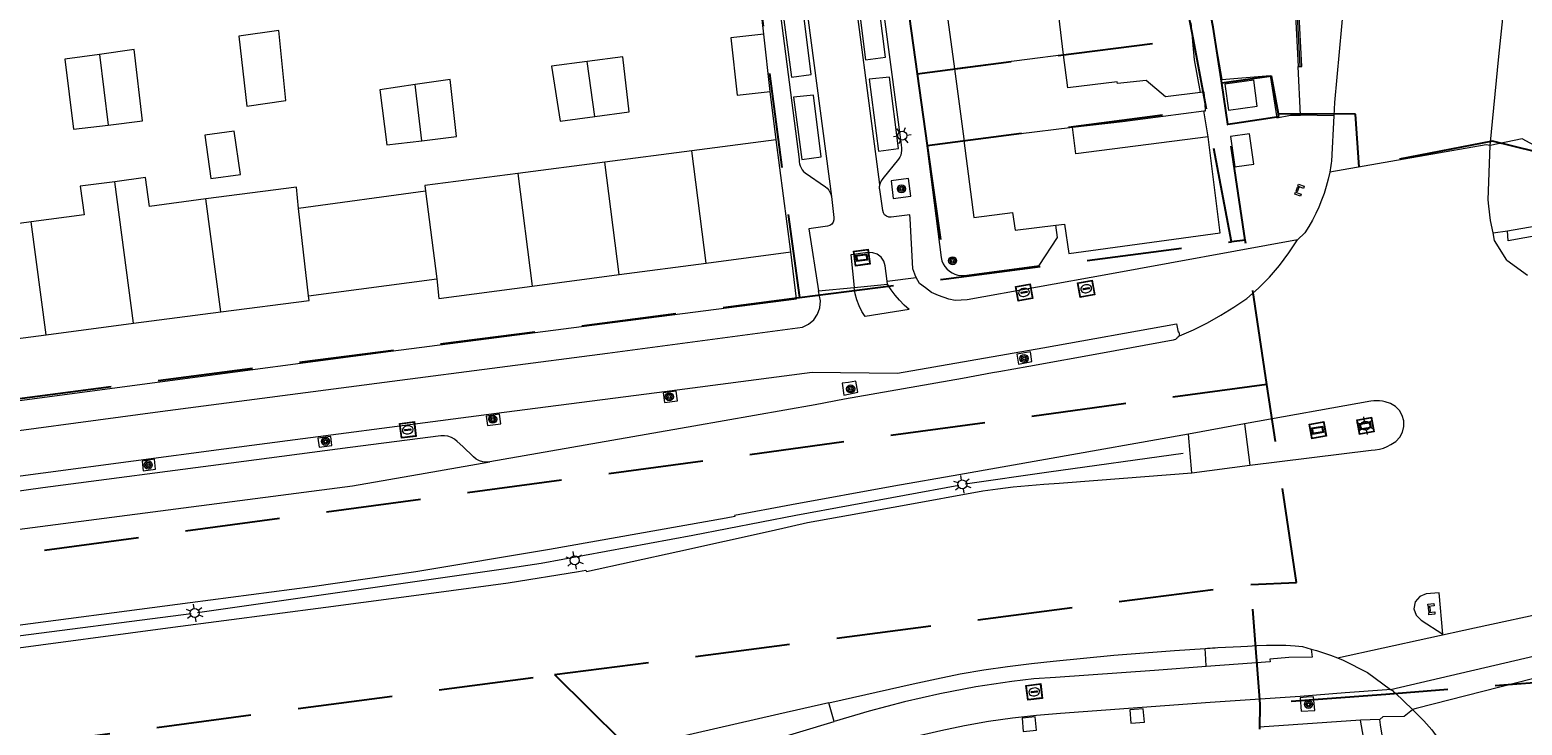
# Model space of a CAD drawing. Header units: metres. Extents: x 89872 to 94585, y 463299 to 469000.
# Tile 198 of 230: x 91280 to 91380, y 466049 to 466096. Entities that reach past the tile are written whole.
import ezdxf
from ezdxf.enums import TextEntityAlignment as Align

# ---------------------------------------------------------------- set-up
doc = ezdxf.new("R2010")
doc.units = ezdxf.units.M
doc.linetypes.add('HIDDEN', pattern=[9.525, 6.35, -3.175])
doc.layers.get('0').update_dxf_attribs({"linetype": 'CONTINUOUS'})
for name, color, linetype, lineweight in [('B-WE-GR-BOOM-S', 251, 'CONTINUOUS', 13), ('B-WE-IE-TERREINAFSCHEIDING-G', 251, 'CONTINUOUS', 13), ('B-WE-IE-TERREINAFSCHEIDING_KUNSTMATIG_HEKWERK-G', 251, 'CONTINUOUS', 13), ('B-WE-KL-ET_LS_OV_LICHTMAST-S', 251, 'CONTINUOUS', 13), ('B-WE-KL-ET_LS_SR_BORD-S', 251, 'CONTINUOUS', 13), ('B-WE-KL-GAS_PUT-S', 251, 'CONTINUOUS', 13), ('B-WE-KW-KUNSTWERK_GELUIDSWERING_SCHERM-G', 251, 'CONTINUOUS', 13), ('B-WE-OG-TOPOGRAFIE_BEBOUWING-GV', 251, 'CONTINUOUS', 13), ('B-WE-OG-TOPOGRAFIE_HUISNUMMER-T25', 251, 'CONTINUOUS', 13), ('B-WE-VH-VERHARDING-GV', 251, 'CONTINUOUS', 13), ('B-WE-VW-VRI_DRAAGCONSTRUCTIE_PORTAAL-G', 251, 'CONTINUOUS', 13), ('Percelen', 10, 'HIDDEN', 25)]:
    doc.layers.add(name, color=color, linetype=linetype, lineweight=lineweight)
doc.styles.get("Standard").update_dxf_attribs({"font": 'isocp.shx'})

# ---------------------------------------------------------------- blocks, each defined once
blk = doc.blocks.new('Q_GASPUT')
blk.add_lwpolyline([(-0.5, 0.5), (0.5, 0.5), (0.5, -0.5), (-0.5, -0.5)], close=True)
for points in [[(-0.442, 0.464), (0.438, 0.464, -0.414214), (0.459, 0.442), (0.459, -0.437, -0.414214), (0.438, -0.459), (-0.442, -0.459, -0.414214), (-0.463, -0.437), (-0.463, 0.442), (-0.463, 0.444), (-0.463, 0.446), (-0.463, 0.448), (-0.462, 0.45), (-0.461, 0.451), (-0.46, 0.453), (-0.459, 0.455), (-0.458, 0.456), (-0.457, 0.457), (-0.456, 0.459), (-0.454, 0.46), (-0.453, 0.461), (-0.451, 0.462), (-0.449, 0.462), (-0.447, 0.463), (-0.446, 0.463), (-0.444, 0.464), (-0.442, 0.464)], [(-0.345, 0.105, 0.380426), (-0.276, -0.18)], [(-0.008, 0.266, 0.240218), (-0.345, 0.105)], [(-0.194, 0.045, 0.853344), (-0.194, -0.032)], [(0.331, 0.111, 0.240191), (-0.008, 0.266)], [(0.185, -0.032, 0.849746), (0.185, 0.045)], [(0.267, -0.176, 0.380426), (0.331, 0.111)], [(-0.276, -0.18, 0.148452), (0.012, -0.257)], [(0.012, -0.257, 0.131742), (0.267, -0.176)]]:
    blk.add_lwpolyline(points, format="xyb")
for points in [[(-0.194, 0.045), (0.185, 0.045)], [(0.185, -0.032), (-0.194, -0.032)]]:
    blk.add_lwpolyline(points)
blk = doc.blocks.new('Q_BOOM')
for radius in [0.27, 0.18, 0.09]:
    blk.add_circle((0, 0), radius)
blk = doc.blocks.new('Q_LICHTMAST')
for points in [[(-0.26, 0.15), (-0.52, 0.3)], [(0, 0.3), (0, 0.6)], [(0.26, 0.15), (0.52, 0.3)], [(-0.26, -0.15), (-0.52, -0.3)], [(0, -0.3), (0, -0.6)], [(0.26, -0.15), (0.52, -0.3)]]:
    blk.add_lwpolyline(points)
blk.add_circle((0, 0), 0.3)
blk = doc.blocks.new('Q_STRAATNAAMBORD')
for points in [[(-0.5, 0.5), (0.5, 0.5), (0.5, -0.5), (-0.5, -0.5)], [(-0.369, 0.22), (0.358, 0.22), (0.358, -0.214), (-0.369, -0.214)]]:
    blk.add_lwpolyline(points, close=True)
for points in [[(-0.442, 0.464), (0.438, 0.464, -0.414214), (0.459, 0.442), (0.459, -0.437, -0.414214), (0.438, -0.459), (-0.442, -0.459, -0.414214), (-0.463, -0.437), (-0.463, 0.442), (-0.463, 0.444), (-0.463, 0.446), (-0.463, 0.448), (-0.462, 0.45), (-0.461, 0.451), (-0.46, 0.453), (-0.459, 0.455), (-0.458, 0.456), (-0.457, 0.457), (-0.456, 0.459), (-0.454, 0.46), (-0.453, 0.461), (-0.451, 0.462), (-0.449, 0.462), (-0.447, 0.463), (-0.446, 0.463), (-0.444, 0.464), (-0.442, 0.464)], [(-0.287, 0.16), (0.281, 0.16, -0.414214), (0.303, 0.139), (0.303, -0.134, -0.414214), (0.281, -0.156), (-0.287, -0.156, -0.414214), (-0.308, -0.134), (-0.308, 0.139), (-0.308, 0.14), (-0.308, 0.142), (-0.307, 0.144), (-0.307, 0.146), (-0.306, 0.148), (-0.305, 0.149), (-0.304, 0.151), (-0.303, 0.152), (-0.302, 0.154), (-0.3, 0.155), (-0.299, 0.156), (-0.297, 0.157), (-0.296, 0.158), (-0.294, 0.159), (-0.292, 0.159), (-0.29, 0.16), (-0.288, 0.16), (-0.287, 0.16)]]:
    blk.add_lwpolyline(points, format="xyb")
blk = doc.blocks.new('Q_PORTAAL')
for points in [[(-0.358, 0.202), (-0.205, 0.202), (-0.205, -0.202), (-0.358, -0.202), (-0.358, 0.202)], [(-0.144, 0.194), (0.144, 0.194), (0.144, 0.103), (-0.144, 0.103), (-0.144, 0.194)], [(0.205, 0.202), (0.358, 0.202), (0.358, -0.202), (0.205, -0.202), (0.205, 0.202)]]:
    blk.add_lwpolyline(points)

msp = doc.modelspace()

# ---------------------------------------------------------------- linework, layer by layer
at = {"layer": 'B-WE-IE-TERREINAFSCHEIDING-G'}
msp.add_lwpolyline([(91374.008, 466135.644), (91372.796, 466131.829), (91370.936, 466128.166), (91370.09, 466124.298), (91368.507, 466120.496), (91367.897, 466116.686), (91366.632, 466112.784), (91366.33, 466108.872), (91365.32, 466104.868), (91365.297, 466100.988), (91364.664, 466096.967), (91364.858, 466093.108)], dxfattribs=at)
at = {"layer": 'B-WE-IE-TERREINAFSCHEIDING_KUNSTMATIG_HEKWERK-G'}
for points in [[(91357.165, 466067.239), (91348.179, 466065.999), (91342.577, 466065.202)], [(91342.146, 466065.101), (91331.25, 466063.094), (91324.34, 466061.761), (91314.208, 466059.897), (91311.681, 466059.516), (91291.212, 466056.586)], [(91290.792, 466056.538), (91278.002, 466054.875), (91266.142, 466053.229)]]:
    msp.add_lwpolyline(points, dxfattribs=at)
at = {"layer": 'B-WE-KW-KUNSTWERK_GELUIDSWERING_SCHERM-G'}
msp.add_line((91364.985, 466093.114), (91364.985, 466093.114), dxfattribs=at)
msp.add_lwpolyline([(91364.985, 466093.114), (91364.791, 466096.96), (91365.424, 466100.978), (91365.447, 466104.852), (91366.456, 466108.851), (91366.757, 466112.759), (91368.021, 466116.656), (91368.63, 466120.461), (91370.211, 466124.26), (91371.056, 466128.123), (91372.914, 466131.781), (91374.124, 466135.592), (91376.214, 466139.118), (91377.542, 466142.679), (91379.79, 466146.199), (91381.129, 466149.72)], dxfattribs=at)
at = {"layer": 'B-WE-OG-TOPOGRAFIE_BEBOUWING-GV'}
for p, q in [((91341.224, 466097.738), (91341.857, 466092.95)), ((91296.659, 466095.53), (91293.969, 466095.147)), ((91329.516, 466091.439), (91329.091, 466095.268)), ((91284.658, 466093.923), (91285.221, 466089.206)), ((91349.159, 466093.893), (91341.857, 466092.95)), ((91317.783, 466089.768), (91317.29, 466093.454)), ((91306.208, 466088.157), (91305.763, 466091.908)), ((91361.88, 466092.198), (91359.947, 466091.933)), ((91342.49, 466088.163), (91349.759, 466089.068)), ((91329.931, 466088.217), (91324.285, 466087.487)), ((91330.909, 466080.728), (91329.931, 466088.217)), ((91359.645, 466081.987), (91358.843, 466088.426)), ((91318.46, 466086.727), (91312.634, 466085.966)), ((91324.285, 466087.487), (91318.46, 466086.727)), ((91319.42, 466079.203), (91318.46, 466086.727)), ((91325.243, 466079.976), (91324.285, 466087.487)), ((91292.097, 466085.625), (91294.077, 466085.905)), ((91312.634, 466085.966), (91313.595, 466078.431)), ((91286.924, 466075.948), (91285.666, 466085.417)), ((91306.472, 466084.786), (91297.964, 466083.622)), ((91306.472, 466084.786), (91307.212, 466078.916)), ((91292.774, 466076.71), (91291.771, 466084.26)), ((91298.637, 466077.792), (91297.964, 466083.622)), ((91280.073, 466082.727), (91274.224, 466081.96)), ((91281.075, 466075.187), (91280.073, 466082.727)), ((91325.243, 466079.976), (91330.909, 466080.728)), ((91319.42, 466079.203), (91325.243, 466079.976)), ((91298.637, 466077.792), (91307.212, 466078.916)), ((91313.595, 466078.431), (91319.42, 466079.203)), ((91286.924, 466075.948), (91292.774, 466076.71)), ((91281.075, 466075.187), (91286.924, 466075.948)), ((91275.225, 466074.425), (91281.075, 466075.187))]:
    msp.add_line(p, q, dxfattribs=at)
for points in [[(91349.159, 466093.893), (91348.835, 466096.503), (91352.114, 466096.963), (91351.839, 466099.109)], [(91293.969, 466095.147), (91294.497, 466090.469), (91297.127, 466090.854), (91296.659, 466095.53)], [(91329.091, 466095.268), (91326.891, 466095.023), (91327.317, 466091.195), (91329.516, 466091.439)], [(91284.658, 466093.923), (91282.338, 466093.598), (91282.911, 466088.918), (91285.221, 466089.206)], [(91285.221, 466089.206), (91287.531, 466089.494), (91286.977, 466094.248), (91284.658, 466093.923)], [(91317.783, 466089.768), (91320.101, 466090.078), (91319.676, 466093.761), (91317.29, 466093.454)], [(91358.314, 466091.375), (91355.982, 466091.09), (91354.679, 466092.187), (91352.767, 466091.974), (91352.753, 466092.085), (91349.433, 466091.692), (91349.159, 466093.893)], [(91317.29, 466093.454), (91314.903, 466093.147), (91315.464, 466089.458), (91317.783, 466089.768)], [(91341.857, 466092.95), (91342.474, 466088.284), (91342.49, 466088.163)], [(91305.763, 466091.908), (91303.405, 466091.562), (91303.876, 466087.877), (91306.208, 466088.157)], [(91306.208, 466088.157), (91308.54, 466088.436), (91308.121, 466092.253), (91305.763, 466091.908)], [(91359.947, 466091.933), (91360.185, 466090.198), (91362.118, 466090.463), (91361.88, 466092.198)], [(91358.535, 466090.143), (91358.662, 466090.159), (91358.654, 466090.248), (91358.556, 466091.405), (91358.314, 466091.375)], [(91349.759, 466089.068), (91353.093, 466089.442), (91358.535, 466090.143)], [(91294.077, 466085.905), (91293.667, 466088.803), (91291.687, 466088.523), (91292.097, 466085.625)], [(91358.843, 466088.426), (91349.98, 466087.288), (91349.759, 466089.068)], [(91360.753, 466086.422), (91361.892, 466086.589), (91361.594, 466088.616), (91360.328, 466088.43)], [(91342.49, 466088.163), (91343.151, 466083.014), (91345.745, 466083.348), (91345.912, 466082.178), (91348.65, 466082.517)], [(91360.328, 466088.43), (91360.626, 466086.403), (91360.753, 466086.422)], [(91291.771, 466084.26), (91287.991, 466083.765), (91287.738, 466085.693), (91285.666, 466085.417)], [(91312.634, 466085.966), (91306.426, 466085.155), (91306.472, 466084.786)], [(91285.666, 466085.417), (91283.364, 466085.11), (91283.616, 466083.191), (91280.073, 466082.727)], [(91297.964, 466083.622), (91297.823, 466085.053), (91291.771, 466084.26)], [(91348.65, 466082.517), (91349.218, 466082.587), (91349.501, 466080.621), (91359.645, 466081.987)], [(91307.212, 466078.916), (91307.365, 466077.604), (91313.595, 466078.431)], [(91292.774, 466076.71), (91298.673, 466077.478), (91298.637, 466077.792)]]:
    msp.add_lwpolyline(points, dxfattribs=at)
at = {"layer": 'B-WE-VH-VERHARDING-GV'}
for p, q in [((91352.844, 466131.917), (91359.473, 466093.785)), ((91328.277, 466125.029), (91333.624, 466084.42)), ((91330.403, 466096.56), (91330.958, 466092.405)), ((91357.921, 466093.567), (91357.687, 466096.034)), ((91358.314, 466091.375), (91357.921, 466093.567)), ((91359.473, 466093.785), (91359.739, 466092.256)), ((91364.858, 466093.108), (91364.985, 466093.114)), ((91365.003, 466089.853), (91364.858, 466093.108)), ((91329.931, 466088.217), (91329.516, 466091.439)), ((91331.083, 466091.062), (91331.638, 466086.907)), ((91358.843, 466088.426), (91358.535, 466090.143)), ((91367.243, 466089.816), (91365.003, 466089.853)), ((91337.614, 466085.48), (91337.761, 466084.29)), ((91377.895, 466081.991), (91378.868, 466082.128)), ((91331.293, 466077.589), (91330.909, 466080.728)), ((91378.827, 466080.181), (91380.206, 466079.167)), ((91335.153, 466078.343), (91337.377, 466078.564)), ((91337.359, 466078.765), (91339.298, 466079.007)), ((91337.377, 466078.564), (91337.359, 466078.765)), ((91332.756, 466078.115), (91335.153, 466078.343)), ((91332.822, 466077.767), (91332.756, 466078.115)), ((91338.819, 466076.869), (91335.893, 466076.395)), ((91361.26, 466069.24), (91357.512, 466068.541)), ((91361.26, 466069.24), (91361.615, 466066.474)), ((91357.747, 466065.962), (91357.512, 466068.541)), ((91357.747, 466065.962), (91361.615, 466066.474)), ((91376.664, 466055.584), (91384.343, 466057.264)), ((91367.484, 466053.577), (91376.664, 466055.584)), ((91371.03, 466051.469), (91383.968, 466054.475)), ((91333.801, 466049.321), (91333.459, 466050.583)), ((91369.036, 466049.422), (91362.278, 466048.941)), ((91370.317, 466049.468), (91369.036, 466049.422)), ((91369.577, 466046.289), (91369.036, 466049.422))]:
    msp.add_line(p, q, dxfattribs=at)
for points in [[(91377.708, 466087.827), (91378.273, 466093.774), (91378.833, 466099.087), (91379.218, 466103.198), (91379.6, 466106.047), (91379.926, 466107.879), (91380.263, 466109.62), (91380.724, 466111.46), (91381.145, 466113.271), (91381.757, 466115.658), (91382.583, 466118.415), (91383.522, 466121.224), (91384.906, 466125.224), (91386.419, 466128.83), (91388.097, 466132.614), (91391.047, 466138.588), (91394.641, 466145.919), (91398.396, 466153.637), (91401.795, 466160.522), (91405.218, 466168.059), (91408.305, 466174.518), (91411.621, 466181.706), (91413.708, 466186.453)], [(91328.233, 466179.249), (91332.313, 466147.782), (91338.619, 466097.874), (91339.805, 466089.396), (91340.958, 466080.343), (91341.014, 466080.132), (91341.1, 466079.933), (91341.215, 466079.748), (91341.356, 466079.582), (91341.52, 466079.438)], [(91364.985, 466093.114), (91365.102, 466093.12), (91364.909, 466096.954), (91365.541, 466100.968), (91365.564, 466104.837), (91366.572, 466108.832), (91366.873, 466112.736), (91368.136, 466116.628), (91368.744, 466120.429), (91370.324, 466124.225), (91371.168, 466128.083), (91373.023, 466131.736), (91374.232, 466135.544), (91376.32, 466139.067), (91377.648, 466142.626), (91379.896, 466146.146)], [(91381.221, 466142.226), (91378.75, 466136.925), (91378.095, 466135.584), (91377.46, 466134.235), (91376.844, 466132.876), (91376.248, 466131.509), (91375.672, 466130.133), (91375.115, 466128.749), (91374.579, 466127.357), (91374.062, 466125.958), (91373.566, 466124.551), (91373.09, 466123.137), (91372.634, 466121.717), (91372.199, 466120.29), (91371.784, 466118.857), (91371.39, 466117.419), (91371.017, 466115.975), (91370.664, 466114.525), (91370.333, 466113.071), (91369.455, 466109.006), (91368.739, 466104.797), (91368.058, 466099.192), (91367.288, 466090.721), (91367.243, 466089.816)], [(91336.871, 466085.23), (91330.501, 466133.639), (91330.469, 466134.081), (91330.459, 466134.524), (91330.469, 466134.967), (91330.501, 466135.408), (91330.553, 466135.848), (91330.627, 466136.285)], [(91326.833, 466122.748), (91331.471, 466086.891), (91331.469, 466086.747), (91331.489, 466086.604), (91331.529, 466086.466), (91331.589, 466086.335), (91331.668, 466086.214), (91331.764, 466086.106), (91331.874, 466086.014), (91333.221, 466085.077), (91333.343, 466084.976), (91333.446, 466084.856), (91333.529, 466084.721), (91333.589, 466084.574), (91333.624, 466084.42)], [(91329.091, 466095.268), (91328.539, 466100.134), (91324.933, 466099.703), (91324.637, 466102.039)], [(91335.292, 466098.369), (91335.913, 466093.57), (91337.251, 466093.735), (91336.644, 466098.512), (91335.292, 466098.369)], [(91336.823, 466098.978), (91338.296, 466087.874), (91338.308, 466087.657), (91338.317, 466087.501), (91338.3, 466087.345), (91338.258, 466087.195), (91338.191, 466087.053), (91338.103, 466086.924), (91337.063, 466085.628), (91337.01, 466085.556), (91336.964, 466085.48), (91336.926, 466085.399), (91336.894, 466085.316), (91336.871, 466085.23)], [(91330.958, 466092.405), (91332.265, 466092.575), (91331.755, 466096.703), (91330.403, 466096.56)], [(91336.151, 466092.262), (91336.772, 466087.463), (91338.11, 466087.628), (91337.503, 466092.405), (91336.151, 466092.262)], [(91359.739, 466092.256), (91362.972, 466092.506), (91363.428, 466089.694), (91364.34, 466089.853), (91365.003, 466089.853)], [(91331.638, 466086.907), (91332.946, 466087.078), (91332.435, 466091.205), (91331.083, 466091.062)], [(91367.243, 466089.816), (91367.091, 466086.799), (91367.071, 466086.65), (91367.048, 466086.5), (91367.024, 466086.351), (91366.997, 466086.202), (91366.969, 466086.053)], [(91398.238, 466089.208), (91394.426, 466088.69), (91388.6, 466087.661), (91382.234, 466086.987), (91379.838, 466088.291), (91377.708, 466087.827)], [(91377.708, 466087.827), (91377.43, 466087.871), (91366.969, 466086.053)], [(91377.612, 466083.786), (91377.562, 466084.195), (91377.708, 466087.827)], [(91337.761, 466084.29), (91338.94, 466084.451), (91338.787, 466085.632), (91337.614, 466085.48)], [(91366.969, 466086.053), (91366.862, 466085.576), (91366.736, 466085.103), (91366.588, 466084.636), (91366.421, 466084.176), (91366.235, 466083.724), (91366.029, 466083.28), (91365.804, 466082.845), (91365.56, 466082.421), (91365.299, 466082.007), (91364.806, 466081.529)], [(91378.868, 466082.128), (91394.606, 466084.866), (91404.176, 466086.359)], [(91339.202, 466079.225), (91339.072, 466079.593), (91338.895, 466082.966), (91338.861, 466083.198), (91337.625, 466083.048), (91337.465, 466083.051), (91337.314, 466083.105), (91337.187, 466083.203), (91337.098, 466083.336), (91337.056, 466083.491), (91336.857, 466084.884), (91336.85, 466084.953), (91336.848, 466085.023), (91336.85, 466085.092), (91336.858, 466085.162), (91336.871, 466085.23)], [(91403.971, 466085.454), (91396.451, 466084.45), (91390.691, 466083.588), (91378.908, 466081.459), (91378.868, 466082.128)], [(91333.624, 466084.42), (91333.788, 466083.026), (91333.787, 466082.867), (91333.737, 466082.716), (91333.644, 466082.587), (91333.517, 466082.492), (91333.366, 466082.441), (91332.109, 466082.264), (91332.756, 466078.115)], [(91377.895, 466081.991), (91377.732, 466082.818), (91377.612, 466083.786)], [(91341.52, 466079.438), (91341.696, 466079.324), (91341.886, 466079.237), (91342.088, 466079.177), (91342.295, 466079.147), (91342.505, 466079.147), (91347.528, 466079.816), (91348.754, 466081.675), (91348.65, 466082.517)], [(91364.806, 466081.529), (91352.126, 466079.223), (91342.707, 466077.529)], [(91356.92, 466075.101), (91357.862, 466075.521), (91358.784, 466075.984), (91359.683, 466076.488), (91360.56, 466077.033), (91361.41, 466077.617), (91362.196, 466078.3), (91362.932, 466079.037), (91363.614, 466079.823), (91364.24, 466080.655), (91364.806, 466081.529)], [(91378.827, 466080.181), (91377.995, 466081.479), (91377.895, 466081.991)], [(91337.359, 466078.765), (91337.227, 466079.8), (91337.131, 466080.105), (91336.947, 466080.367), (91336.692, 466080.561), (91336.39, 466080.668), (91336.07, 466080.678), (91334.913, 466080.524), (91335.153, 466078.343)], [(91338.819, 466076.869), (91338.485, 466077.167), (91338.173, 466077.486), (91337.883, 466077.827), (91337.617, 466078.187), (91337.377, 466078.564)], [(91339.298, 466079.007), (91339.221, 466079.173), (91339.202, 466079.225)], [(91342.707, 466077.529), (91341.899, 466077.481), (91341.48, 466077.574), (91340.796, 466077.807), (91340.317, 466078.015), (91339.911, 466078.319), (91339.522, 466078.615), (91339.298, 466079.007)], [(91231.901, 466064.812), (91231.926, 466064.619), (91244.786, 466066.276), (91258.936, 466068.14), (91274.42, 466070.146), (91288.693, 466072.04), (91304.134, 466074.095), (91318.295, 466075.92), (91331.293, 466077.589)], [(91331.691, 466075.686), (91332.099, 466075.886), (91332.442, 466076.184), (91332.697, 466076.56), (91332.848, 466076.989), (91332.883, 466077.442), (91332.822, 466077.767)], [(91335.893, 466076.395), (91335.665, 466076.749), (91335.474, 466077.125), (91335.325, 466077.519), (91335.217, 466077.927), (91335.153, 466078.343)], [(91229.869, 466062.308), (91232.753, 466062.687), (91241.864, 466063.849), (91250.525, 466064.994), (91261.252, 466066.415), (91274.755, 466068.183), (91288.701, 466070.044), (91304.239, 466072.081), (91318.642, 466073.964), (91331.691, 466075.686)], [(91232.048, 466059.562), (91233.181, 466059.677), (91242.309, 466060.867), (91251.221, 466062.044), (91259.937, 466063.189), (91274.804, 466065.16), (91292.969, 466067.56), (91311.72, 466070.005), (91321.935, 466071.329), (91332.346, 466072.684), (91338.051, 466072.618), (91347.766, 466074.308), (91356.705, 466075.916), (91356.82, 466075.368), (91356.868, 466075.378), (91356.92, 466075.101)], [(91356.92, 466075.101), (91356.9, 466075.092), (91356.88, 466075.084), (91356.86, 466075.076), (91356.84, 466075.067), (91356.82, 466075.059), (91356.772, 466074.988), (91356.712, 466074.926), (91356.642, 466074.876), (91356.564, 466074.839), (91356.481, 466074.816), (91351.759, 466073.954), (91346.83, 466073.073), (91344.836, 466072.701), (91344.409, 466072.628), (91342.397, 466072.258), (91334.501, 466070.877), (91332.54, 466070.505), (91324.428, 466069.077), (91310.776, 466066.679)], [(91346.943, 466074.052), (91346.034, 466073.879), (91346.133, 466073.218), (91347.042, 466073.391), (91346.943, 466074.052)], [(91335.25, 466072.089), (91334.762, 466071.997), (91334.337, 466071.943), (91334.456, 466071.151), (91335.387, 466071.339), (91335.25, 466072.089)], [(91322.368, 466071.293), (91322.454, 466070.658), (91323.314, 466070.775), (91323.236, 466071.419), (91322.368, 466071.293)], [(91371.922, 466069.432), (91371.818, 466069.795), (91371.629, 466070.122), (91371.365, 466070.392), (91371.043, 466070.589), (91370.683, 466070.702), (91370.494, 466070.741), (91370.302, 466070.766), (91370.109, 466070.776), (91369.916, 466070.771), (91369.724, 466070.752), (91361.26, 466069.24)], [(91310.514, 466069.747), (91310.609, 466069.111), (91311.512, 466069.239), (91311.414, 466069.88), (91310.514, 466069.747)], [(91361.615, 466066.474), (91369.739, 466067.472), (91370.016, 466067.489), (91370.29, 466067.535), (91370.558, 466067.609), (91370.816, 466067.711), (91371.062, 466067.839), (91371.386, 466068.048), (91371.648, 466068.332), (91371.832, 466068.671), (91371.925, 466069.046), (91371.922, 466069.432)], [(91357.512, 466068.541), (91347.939, 466066.855), (91342.145, 466065.82), (91337.797, 466065.062), (91330.944, 466063.809), (91327.143, 466063.107), (91327.151, 466063.028), (91326.574, 466062.926), (91314.762, 466060.818), (91305.815, 466059.342), (91298.887, 466058.332), (91290.723, 466057.262), (91277.478, 466055.523), (91265.625, 466053.959), (91247.799, 466051.622), (91240.287, 466050.644), (91234.809, 466049.939)], [(91310.776, 466066.679), (91310.537, 466066.665), (91310.3, 466066.694), (91310.072, 466066.766), (91309.86, 466066.877), (91309.672, 466067.025), (91308.952, 466067.721), (91308.585, 466068.053), (91308.401, 466068.203), (91308.192, 466068.318), (91307.967, 466068.394), (91307.732, 466068.429), (91307.494, 466068.421), (91301.414, 466067.639), (91293.469, 466066.603), (91280.869, 466064.944), (91274.789, 466064.115)], [(91300.204, 466067.774), (91300.128, 466068.375), (91299.27, 466068.276), (91299.339, 466067.672), (91300.204, 466067.774)], [(91236.208, 466056.564), (91243.435, 466057.493), (91258.893, 466059.527), (91281.193, 466062.438), (91301.569, 466065.092), (91306.442, 466065.931), (91310.776, 466066.679)], [(91287.501, 466066.723), (91287.581, 466066.083), (91288.395, 466066.208), (91288.341, 466066.857), (91287.501, 466066.723)], [(91235.263, 466048.488), (91240.403, 466049.166), (91247.521, 466050.094), (91266.498, 466052.603), (91277.864, 466054.088), (91289.551, 466055.637), (91299.8, 466056.983), (91307.016, 466057.934), (91311.988, 466058.598), (91316.711, 466059.356), (91317.202, 466059.437), (91317.229, 466059.35), (91323.355, 466060.702), (91329.583, 466062.086), (91332.033, 466062.632), (91338.373, 466063.767), (91343.745, 466064.745), (91344.765, 466064.887), (91345.788, 466065.009), (91346.813, 466065.111), (91347.84, 466065.193), (91348.868, 466065.254), (91351.46, 466065.467), (91357.747, 466065.962)], [(91374.281, 466057.941), (91373.422, 466057.857), (91372.99, 466057.686), (91372.692, 466057.329), (91372.602, 466056.873), (91372.741, 466056.429), (91373.076, 466056.107), (91374.534, 466055.159), (91374.281, 466057.941)], [(91333.459, 466050.583), (91339.088, 466051.841), (91340.658, 466052.194), (91342.236, 466052.508), (91343.822, 466052.781), (91345.414, 466053.013), (91347.012, 466053.205), (91348.464, 466053.365), (91350.493, 466053.573), (91352.524, 466053.762), (91354.556, 466053.932), (91356.59, 466054.084), (91358.626, 466054.218)], [(91358.626, 466054.218), (91358.795, 466054.228), (91358.965, 466054.238), (91359.134, 466054.248), (91359.304, 466054.258), (91359.473, 466054.268), (91361.011, 466054.347), (91361.456, 466054.374), (91362.097, 466054.413), (91362.738, 466054.434), (91363.379, 466054.439), (91364.021, 466054.427), (91364.662, 466054.398), (91365.152, 466054.347), (91365.733, 466054.175)], [(91358.705, 466053.008), (91358.669, 466053.508), (91358.626, 466054.218)], [(91365.733, 466054.175), (91365.786, 466053.621), (91364.235, 466053.617), (91362.966, 466053.496), (91362.983, 466053.321), (91358.705, 466053.008)], [(91365.733, 466054.175), (91366.087, 466054.07), (91367.024, 466053.754), (91367.484, 466053.577)], [(91367.484, 466053.577), (91367.875, 466053.426), (91369.484, 466052.601), (91371.03, 466051.469)], [(91358.705, 466053.008), (91355.248, 466052.748), (91348.617, 466052.282), (91347.162, 466052.186), (91345.704, 466052.007), (91343.288, 466051.638), (91340.887, 466051.185), (91338.504, 466050.647), (91336.141, 466050.025), (91333.801, 466049.321)], [(91384.104, 466053.016), (91383.849, 466053.035), (91372.748, 466050.204), (91372.503, 466050.125)], [(91307.008, 466039.532), (91308.05, 466039.648), (91310.43, 466040.039), (91312.788, 466040.553), (91315.115, 466041.19), (91325.583, 466044.334), (91337.066, 466047.763), (91338.997, 466048.277), (91340.956, 466048.738), (91342.539, 466049.068), (91344.132, 466049.349), (91345.733, 466049.578), (91347.341, 466049.758), (91348.953, 466049.886), (91358.968, 466050.614), (91364.995, 466051.034), (91367.997, 466051.277), (91370.798, 466051.47), (91370.896, 466051.486), (91370.994, 466051.478), (91371.03, 466051.469)], [(91333.459, 466050.583), (91330.102, 466049.815), (91323.006, 466048.204), (91320.025, 466047.594), (91319.524, 466047.503), (91319.022, 466047.414), (91318.52, 466047.326), (91318.017, 466047.241), (91317.514, 466047.157)], [(91365.047, 466050.023), (91365.968, 466050.073), (91365.885, 466050.984), (91365.421, 466050.949), (91364.993, 466050.917), (91365.047, 466050.023)], [(91371.03, 466051.469), (91371.088, 466051.447), (91371.172, 466051.395), (91371.241, 466051.324), (91371.336, 466051.237), (91372.503, 466050.125)], [(91346.459, 466048.66), (91347.351, 466048.755), (91347.258, 466049.64), (91346.382, 466049.547), (91346.459, 466048.66)], [(91354.578, 466049.277), (91354.484, 466050.177), (91353.582, 466050.11), (91353.648, 466049.209), (91354.578, 466049.277)], [(91370.317, 466049.468), (91370.54, 466049.664), (91371.943, 466049.691), (91372.503, 466050.125)], [(91372.503, 466050.125), (91373.256, 466049.38), (91373.793, 466048.775), (91374.61, 466047.649), (91375.365, 466046.284), (91375.953, 466045.026), (91376.431, 466043.704), (91376.782, 466041.978), (91376.794, 466040.308)], [(91310.987, 466042.629), (91312.041, 466042.87), (91313.089, 466043.132), (91314.132, 466043.416), (91315.169, 466043.72), (91316.2, 466044.045), (91320.028, 466045.181), (91333.801, 466049.321)], [(91371.732, 466039.532), (91371.378, 466041.744), (91371.1, 466043.466), (91370.797, 466045.397), (91370.804, 466046.409), (91370.354, 466049.101), (91370.317, 466049.468)]]:
    msp.add_lwpolyline(points, dxfattribs=at)
at = {"layer": 'Percelen'}
for p, q in [((91328.214, 466102.097), (91331.479, 466077.666)), ((91357.831, 466095.012), (91356.938, 466099.767)), ((91338.684, 466097.41), (91339.36, 466092.628)), ((91339.36, 466092.628), (91357.831, 466095.012)), ((91358.723, 466090.257), (91357.831, 466095.012)), ((91339.36, 466092.628), (91340.035, 466087.845)), ((91360.153, 466089.264), (91359.742, 466092.002)), ((91340.035, 466087.845), (91358.723, 466090.257)), ((91360.386, 466081.398), (91358.723, 466090.257)), ((91340.035, 466087.845), (91341.294, 466078.933)), ((91341.294, 466078.933), (91360.386, 466081.398)), ((91361.317, 466081.518), (91360.386, 466081.398)), ((91362.767, 466071.863), (91361.317, 466081.518)), ((91331.479, 466077.666), (91341.294, 466078.933)), ((91231.904, 466064.808), (91331.479, 466077.666)), ((91362.767, 466071.863), (91176.211, 466046.553)), ((91315.086, 466052.466), (91361.687, 466058.486)), ((91362.321, 466050.5), (91361.687, 466058.486)), ((91212.952, 466038.919), (91315.086, 466052.466)), ((91315.086, 466052.466), (91325.747, 466041.959)), ((91362.282, 466048.819), (91362.321, 466050.5))]:
    msp.add_line(p, q, dxfattribs=at)
for points in [[(91359.742, 466092.002), (91359.179, 466095.748), (91353.909, 466122.092)], [(91363.53, 466089.96), (91363.07, 466092.48), (91359.742, 466092.002)], [(91360.153, 466089.264), (91360.611, 466089.333), (91362.252, 466089.579), (91363.564, 466089.776), (91363.53, 466089.96)], [(91405.031, 466090.122), (91395.7, 466089.01), (91382.97, 466086.86), (91377.86, 466088.12), (91368.93, 466086.39), (91368.7, 466089.93), (91363.53, 466089.96)], [(91361.317, 466081.518), (91360.165, 466089.186), (91360.153, 466089.264)], [(91361.687, 466058.486), (91364.754, 466058.63), (91362.767, 466071.863)], [(91397.144, 466054.821), (91384.362, 466052.203), (91370.721, 466051.141), (91362.321, 466050.5)]]:
    msp.add_lwpolyline(points, dxfattribs=at)

# ---------------------------------------------------------------- block references
at = {"layer": 'B-WE-GR-BOOM-S'}
for p, rotation in [((91338.309, 466084.939), 97.3816252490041), ((91341.733, 466080.133), 121.8659776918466), ((91346.512, 466073.598), 10.77560835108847), ((91334.914, 466071.565), 11.41640809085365), ((91322.779, 466071.038), 8.259437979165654), ((91310.961, 466069.538), 8.406202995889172), ((91299.769, 466068.056), 6.581944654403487), ((91287.906, 466066.475), 9.063672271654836), ((91365.546, 466050.473), 95.20577011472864)]:
    msp.add_blockref('Q_BOOM', p, dxfattribs=dict(at, rotation=rotation))
at = {"layer": 'B-WE-KL-ET_LS_OV_LICHTMAST-S'}
for p, rotation in [((91338.363, 466088.494), 97.55644753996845), ((91369.356, 466069.099), 10.12842027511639), ((91342.381, 466065.175), 10.31798598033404), ((91316.446, 466060.104), 9.117716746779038), ((91291.015, 466056.584), 7.466808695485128)]:
    msp.add_blockref('Q_LICHTMAST', p, dxfattribs=dict(at, rotation=rotation))
at = {"layer": 'B-WE-KL-ET_LS_SR_BORD-S'}
for p, rotation in [((91335.661, 466080.338), 7.581668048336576), ((91369.359, 466069.099), 10.12842027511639), ((91366.166, 466068.8), 10.12842027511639)]:
    msp.add_blockref('Q_STRAATNAAMBORD', p, dxfattribs=dict(at, rotation=rotation))
at = {"layer": 'B-WE-KL-GAS_PUT-S'}
for p, rotation in [((91346.521, 466078.011), 10.19560672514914), ((91350.679, 466078.258), 10.19560672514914), ((91305.285, 466068.823), 7.4290566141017), ((91347.201, 466051.305), 6.999229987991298)]:
    msp.add_blockref('Q_GASPUT', p, dxfattribs=dict(at, rotation=rotation))
at = {"layer": 'B-WE-VW-VRI_DRAAGCONSTRUCTIE_PORTAAL-G'}
for p, rotation in [((91364.942, 466084.847), 70.04690174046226), ((91373.773, 466056.841), 95.19628584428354)]:
    msp.add_blockref('Q_PORTAAL', p, dxfattribs=dict(at, rotation=rotation))

# ---------------------------------------------------------------- texts
at = {"layer": 'B-WE-OG-TOPOGRAFIE_HUISNUMMER-T25'}
for s, rotation, p in [('4', 7.6, (91344.955, 466090.924)), ('2', 7.6, (91345.617, 466085.924)), ('64', 7.3, (91327.849, 466082.756)), ('66', 7.3, (91322.022, 466082.012)), ('72', 7.3, (91302.57, 466080.864)), ('68', 7.3, (91316.194, 466081.269)), ('74', 7.3, (91295.386, 466079.538)), ('70', 7.3, (91310.157, 466080.498)), ('76-76A', 7.3, (91289.534, 466078.791)), ('78-78A', 7.3, (91283.683, 466078.045))]:
    msp.add_text(s, height=0.0025, rotation=rotation, dxfattribs=at).set_placement(p, align=Align.MIDDLE)

doc.saveas('drawing.dxf')
